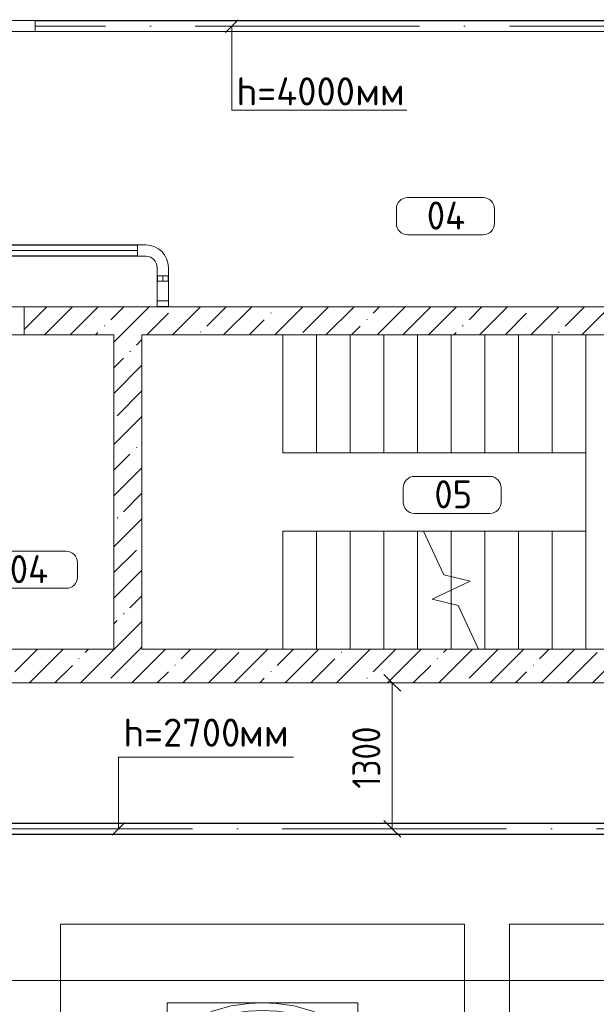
# Model space of a CAD drawing. Header units: millimetres. Extents: x -32229 to 192519, y -13689 to 125138.
# Tile 167 of 183: x 26845 to 31985, y 80637 to 89406. Entities that reach past the tile are written whole.
import ezdxf

# ---------------------------------------------------------------- set-up
doc = ezdxf.new("R2010")
doc.units = ezdxf.units.MM
for name, pattern in [('2_Пунктир_ 0_6 мм', [240, 120, -120]), ('ADSK_Осевая', [2800, 2000, -400, 0, -400]), ('ADSK_Сверху', [900, 600, -300]), ('Штриховая', [1000, 600, -400])]:
    doc.linetypes.add(name, pattern=pattern)
for name, color, linetype, lineweight in [('A-____-____-DIMS', 7, 'Continuous', 9), ('A-____-____-DIMS-200', 7, 'Continuous', 9), ('A-AREA-____-IDEN', 7, 'Continuous', 9), ('A-DETL-GENF-OTLN', 7, 'Continuous', 18), ('A-DOOR-____-OTLN', 7, 'Continuous', 18), ('A-DOOR-OPNG-OTLN', 7, 'Continuous', 18), ('A-FLOR-____-OTLN', 7, 'Continuous', 18), ('A-WALL-____-MCUT', 7, 'Continuous', 40), ('A-WALL-____-PATT', 7, 'Continuous', 40), ('C-PRKG-____-OTLN', 7, 'Continuous', 18), ('E-CABL-TRAY-CNTR', 7, 'ADSK_Осевая', 18), ('E-CABL-TRAY-OTLN', 7, 'Continuous', 18), ('G-____-____-TEXT', 7, 'Continuous', 9), ('S-STRS-____-MBND', 7, 'ADSK_Сверху', 18), ('S-STRS-____-OTLN', 7, 'Continuous', 18)]:
    doc.layers.add(name, color=color, linetype=linetype, lineweight=lineweight)
doc.layers.add('A-DETL-____-OTLN', color=7, linetype='Continuous', lineweight=9, true_color=0x00a600)
doc.styles.add('GOST Common_3', font='GOST_Common.ttf', dxfattribs={"height": 250})
doc.styles.add('GOST Common_4', font='GOST_Common.ttf', dxfattribs={"width": 0.9, "height": 250})
doc.styles.add('ISOCPEUR', font='isocpeur.ttf', dxfattribs={"height": 250})
doc.dimstyles.new('ГОСТ_2_5_мм2', dxfattribs={"dimscale": 304.8, "dimtxt": 251.428749, "dimasz": 0.492126, "dimexe": 0.492126, "dimexo": 0.656168, "dimgap": 0.098425, "dimtad": 1, "dimdec": 0, "dimdsep": 46, "dimtxsty": 'GOST Common_4', "dimblk1": 'OBLIQUE', "dimblk2": 'OBLIQUE', "dimsah": 1, "dimcen": 0.09, "dimazin": 2, "dimtfac": 1, "dimtdec": 4, "dimtix": 1, "dimtmove": 0, "dimatfit": 3, "dimfxl": 1, "dimtvp": 1, "dimtolj": 1, "dimtzin": 0, "dimarcsym": 2})
pattern_1 = [(45, (0, 0), (-228.0985, 228.0985), []), (45, (228.1, 0), (-228.0985, 228.0985), [403.225, -80.645, 6.706, -73.939])]

# ---------------------------------------------------------------- blocks, each defined once
blk = doc.blocks.new('АР_Машиноместо - 6000x3600_С_МГН-V129--01 ЭЛ')
at = {"layer": 'A-DETL-GENF-OTLN', "color": 253, "lineweight": 13, "true_color": 0xaaaaaa}
for p, q in [((970.2, 5271.8), (812.7, 5229.4)), ((1126.4, 5294.1), (970.2, 5271.8)), ((1250, 5300), (1126.4, 5294.1)), ((1250, 5300), (1373.6, 5294.1)), ((1373.6, 5294.1), (1529.8, 5271.8)), ((1529.8, 5271.8), (1687.3, 5229.4)), ((812.7, 5229.4), (659.1, 5169.9)), ((680.7, 5106.5), (967, 5203.6)), ((988.2, 5206.7), (873.9, 5165.1)), ((1122.2, 5226.4), (988.2, 5206.7)), ((1250, 5231.7), (1122.2, 5226.4)), ((1250, 5231.7), (1377.8, 5226.4)), ((1377.8, 5226.4), (1511.8, 5206.7)), ((1511.8, 5206.7), (1626.1, 5165.1)), ((1819.3, 5106.5), (1533, 5203.6)), ((1687.3, 5229.4), (1840.9, 5169.9)), ((565.9, 5095.1), (507.1, 4962.6)), ((659.1, 5169.9), (565.9, 5095.1)), ((590.7, 5060.1), (680.7, 5106.5)), ((788.5, 5117.7), (661.8, 5043.1)), ((791.3, 5119.7), (717.1, 5068.9)), ((873.9, 5165.1), (791.3, 5119.7)), ((1626.1, 5165.1), (1708.7, 5119.7)), ((1708.7, 5119.7), (1782.9, 5068.9)), ((1711.5, 5117.7), (1838.2, 5043.1)), ((1909.3, 5060.1), (1819.3, 5106.5)), ((1840.9, 5169.9), (1934.1, 5095.1)), ((1934.1, 5095.1), (1992.9, 4962.6)), ((536.4, 4971.4), (557.5, 5025.7)), ((557.5, 5025.7), (590.7, 5060.1)), ((661.8, 5043.1), (594.6, 4979.3)), ((717.1, 5068.9), (659.6, 5005.3)), ((1782.9, 5068.9), (1840.4, 5005.3)), ((1838.2, 5043.1), (1905.4, 4979.3)), ((1942.5, 5025.7), (1909.3, 5060.1)), ((1963.6, 4971.4), (1942.5, 5025.7)), ((507.1, 4962.6), (419.6, 4754.2)), ((528.4, 4874.7), (536.4, 4971.4)), ((569.5, 4913.1), (543.7, 4795.1)), ((594.6, 4979.3), (569.5, 4913.1)), ((645, 4945.5), (597.3, 4981.4)), ((679.6, 4906.3), (645, 4945.5)), ((872.7, 4870.2), (970.5, 4919.3)), ((970.5, 4919.3), (1069.6, 4947.3)), ((1069.6, 4947.3), (1167.1, 4953.2)), ((1167.1, 4953.2), (1250, 4953.9)), ((1332.9, 4953.2), (1250, 4953.9)), ((1430.4, 4947.3), (1332.9, 4953.2)), ((1529.5, 4919.3), (1430.4, 4947.3)), ((1627.3, 4870.2), (1529.5, 4919.3)), ((1820.4, 4906.3), (1855, 4945.5)), ((1855, 4945.5), (1902.7, 4981.4)), ((1905.4, 4979.3), (1930.5, 4913.1)), ((1930.5, 4913.1), (1956.3, 4795.1)), ((1971.6, 4874.7), (1963.6, 4971.4)), ((1992.9, 4962.6), (2080.4, 4754.2)), ((543.7, 4795.1), (528.4, 4874.7)), ((699.7, 4845.5), (679.6, 4906.3)), ((689.3, 4205.5), (699.7, 4845.5)), ((812.5, 4798.9), (872.7, 4870.2)), ((1687.5, 4798.9), (1627.3, 4870.2)), ((1800.3, 4845.5), (1820.4, 4906.3)), ((1810.7, 4205.5), (1800.3, 4845.5)), ((1956.3, 4795.1), (1971.6, 4874.7)), ((419.6, 4754.2), (403.4, 4468)), ((774.4, 4632.9), (812.5, 4798.9)), ((1725.6, 4632.9), (1687.5, 4798.9)), ((2080.4, 4754.2), (2096.6, 4468)), ((752.2, 4345.6), (774.4, 4632.9)), ((1747.8, 4345.6), (1725.6, 4632.9)), ((578.7, 4262.9), (638.7, 4475.4)), ((638.7, 4475.4), (675.2, 4545.5)), ((675.2, 4545.5), (694.6, 4557.6)), ((1824.8, 4545.5), (1805.4, 4557.6)), ((1861.3, 4475.4), (1824.8, 4545.5)), ((1921.3, 4262.9), (1861.3, 4475.4)), ((403.4, 4468), (405.6, 4188.5)), ((2096.6, 4468), (2094.4, 4188.5)), ((453.1, 4266.3), (478.4, 4319.3)), ((478.4, 4319.3), (532.5, 4318.1)), ((532.5, 4318.1), (585.5, 4290.5)), ((731.2, 4007.6), (752.2, 4345.6)), ((1768.8, 4007.6), (1747.8, 4345.6)), ((1967.5, 4318.1), (1914.5, 4290.5)), ((2021.6, 4319.3), (1967.5, 4318.1)), ((2046.9, 4266.3), (2021.6, 4319.3)), ((408.2, 4167), (453.1, 4266.3)), ((530.9, 3874.8), (578.7, 4262.9)), ((1969.1, 3874.8), (1921.3, 4262.9)), ((2091.8, 4167), (2046.9, 4266.3)), ((405.6, 4188.5), (409.5, 4060)), ((495.5, 4066.1), (496.8, 4171.6)), ((496.8, 4171.6), (510.1, 4191.5)), ((687.1, 4088.8), (566.5, 4163.9)), ((678.7, 3659.5), (689.3, 4205.5)), ((1821.3, 3659.5), (1810.7, 4205.5)), ((1812.9, 4088.8), (1933.5, 4163.9)), ((2003.2, 4171.6), (1989.9, 4191.5)), ((2004.5, 4066.1), (2003.2, 4171.6)), ((2094.4, 4188.5), (2090.5, 4060)), ((409.5, 4060), (426.5, 3946.8)), ((2090.5, 4060), (2073.5, 3946.8)), ((426.5, 3946.8), (417.5, 3223)), ((704.9, 3275.5), (731.2, 4007.6)), ((1795.1, 3275.5), (1768.8, 4007.6)), ((2073.5, 3946.8), (2082.5, 3223)), ((501.4, 3289.7), (530.9, 3874.8)), ((1998.6, 3289.7), (1969.1, 3874.8)), ((1021.4, 3422.9), (1021.4, 3705.9)), ((665.6, 3364.6), (678.7, 3659.5)), ((1164.3, 3667.6), (1164.3, 3439.2)), ((1834.4, 3364.6), (1821.3, 3659.5)), ((1164.3, 3439.2), (1477, 3439.2)), ((1477, 3439.2), (1477, 3315.3)), ((505.1, 3346.9), (420.9, 3313.3)), ((665.8, 3367.4), (505.1, 3346.9)), ((636.6, 3026.5), (665.8, 3367.4)), ((1834.2, 3367.4), (1994.9, 3346.9)), ((1863.4, 3026.5), (1834.2, 3367.4)), ((1994.9, 3346.9), (2079.1, 3313.3)), ((447.8, 3233.7), (459.7, 3256.2)), ((495.7, 3032.3), (501.4, 3289.7)), ((684.2, 3022.3), (704.9, 3275.5)), ((1021.4, 3150), (1021.4, 3286.6)), ((1187.9, 3315.3), (1187.9, 3253.9)), ((1477, 3315.3), (1187.9, 3315.3)), ((1187.9, 3253.9), (1575.5, 3253.9)), ((1575.5, 3253.9), (1757.2, 2864.2)), ((1815.8, 3022.3), (1795.1, 3275.5)), ((2004.3, 3032.3), (1998.6, 3289.7)), ((2052.2, 3233.7), (2040.3, 3256.2)), ((417.5, 3223), (428.2, 2808.5)), ((447.8, 3138.7), (447.8, 3233.7)), ((2052.2, 3138.7), (2052.2, 3233.7)), ((2082.5, 3223), (2071.8, 2808.5)), ((1497.8, 3150), (1021.4, 3150)), ((500, 2710.1), (495.7, 3032.3)), ((636.6, 3026.5), (597, 2731)), ((644.6, 2691.8), (684.2, 3022.3)), ((1855.4, 2691.8), (1815.8, 3022.3)), ((1863.4, 3026.5), (1903, 2731)), ((2000, 2710.1), (2004.3, 3032.3)), ((1757.2, 2864.2), (1907, 2934)), ((1907, 2934), (1959.3, 2821.7)), ((428.2, 2808.5), (432.3, 2619.9)), ((1711.9, 2706.3), (1617.1, 2870.5)), ((1959.3, 2821.7), (1711.9, 2706.3)), ((2071.8, 2808.5), (2067.7, 2619.9)), ((597, 2731), (535, 2298.3)), ((1903, 2731), (1965, 2298.3)), ((505.9, 2496), (500, 2710.1)), ((595.8, 2324.8), (644.6, 2691.8)), ((1904.2, 2324.8), (1855.4, 2691.8)), ((1994.1, 2496), (2000, 2710.1)), ((296.8, 2579.9), (301.4, 2630.5)), ((309.5, 2536.1), (296.8, 2579.9)), ((301.4, 2630.5), (479.9, 2552.9)), ((432.3, 2619.9), (430.7, 2573.9)), ((479.9, 2552.9), (471, 2414.3)), ((2198.6, 2630.5), (2020.1, 2552.9)), ((2020.1, 2552.9), (2029, 2414.3)), ((2067.7, 2619.9), (2069.3, 2573.9)), ((2190.5, 2536.1), (2203.2, 2579.9)), ((2203.2, 2579.9), (2198.6, 2630.5)), ((357.8, 2490.1), (309.5, 2536.1)), ((500.6, 2394.5), (357.8, 2490.1)), ((540.9, 2493.7), (476.3, 2497.9)), ((540.9, 2493.7), (539.8, 2233.1)), ((1959.1, 2493.7), (2023.7, 2497.9)), ((1959.1, 2493.7), (1960.2, 2233.1)), ((1999.4, 2394.5), (2142.2, 2490.1)), ((2142.2, 2490.1), (2190.5, 2536.1)), ((426.5, 2230.9), (427.5, 2443)), ((530.6, 2357.6), (500.6, 2394.5)), ((1969.4, 2357.6), (1999.4, 2394.5)), ((2073.5, 2230.9), (2072.5, 2443)), ((533.6, 2316.8), (495, 2265.3)), ((546.5, 2142.6), (530.6, 2357.6)), ((589.4, 2115.5), (595.8, 2324.8)), ((1910.6, 2115.5), (1904.2, 2324.8)), ((1953.5, 2142.6), (1969.4, 2357.6)), ((1966.4, 2316.8), (2005, 2265.3)), ((410.6, 2134.2), (426.5, 2230.9)), ((495, 2265.3), (426.6, 2253.4)), ((2005, 2265.3), (2073.4, 2253.4)), ((2089.4, 2134.2), (2073.5, 2230.9)), ((409.5, 1587), (410.6, 2134.2)), ((615.4, 1910.3), (589.4, 2115.5)), ((590.4, 2124.3), (703.6, 2057.1)), ((1909.6, 2124.3), (1796.4, 2057.1)), ((1884.6, 1910.3), (1910.6, 2115.5)), ((2090.5, 1587), (2089.4, 2134.2)), ((703.6, 2057.1), (852.8, 1999)), ((1796.4, 2057.1), (1647.2, 1999)), ((852.8, 1999), (1016.6, 1959.9)), ((1016.6, 1959.9), (1146.9, 1939.4)), ((1146.9, 1939.4), (1250, 1934.1)), ((1353.1, 1939.4), (1250, 1934.1)), ((1483.4, 1959.9), (1353.1, 1939.4)), ((1647.2, 1999), (1483.4, 1959.9)), ((687.4, 1641), (615.4, 1910.3)), ((1812.6, 1641), (1884.6, 1910.3)), ((420.9, 1410.7), (409.5, 1587)), ((749.2, 1450.3), (687.4, 1641)), ((1750.8, 1450.3), (1812.6, 1641)), ((2079.1, 1410.7), (2090.5, 1587)), ((505.7, 1420), (510.2, 1518.7)), ((510.2, 1518.7), (521.5, 1574.5)), ((521.5, 1574.5), (548.5, 1576.2)), ((548.5, 1576.2), (603.4, 1504.8)), ((603.4, 1504.8), (639.1, 1420)), ((1896.6, 1504.8), (1860.9, 1420)), ((1951.5, 1576.2), (1896.6, 1504.8)), ((1978.5, 1574.5), (1951.5, 1576.2)), ((1989.8, 1518.7), (1978.5, 1574.5)), ((1994.3, 1420), (1989.8, 1518.7)), ((445.9, 1353.1), (420.9, 1410.7)), ((519.1, 1351.5), (505.7, 1420)), ((639.1, 1420), (677.4, 1343.7)), ((809.1, 1309.4), (749.2, 1450.3)), ((1690.9, 1309.4), (1750.8, 1450.3)), ((1860.9, 1420), (1822.6, 1343.7)), ((1980.9, 1351.5), (1994.3, 1420)), ((2054.1, 1353.1), (2079.1, 1410.7)), ((489, 1295.6), (445.9, 1353.1)), ((550, 1312.3), (519.1, 1351.5)), ((677.4, 1343.7), (737.5, 1278.3)), ((1822.6, 1343.7), (1762.5, 1278.3)), ((1950, 1312.3), (1980.9, 1351.5)), ((2011, 1295.6), (2054.1, 1353.1)), ((584.4, 1214.6), (489, 1295.6)), ((616.5, 1246.4), (550, 1312.3)), ((703.5, 1196.4), (616.5, 1246.4)), ((737.5, 1278.3), (804.5, 1215.7)), ((881.5, 1191.6), (809.1, 1309.4)), ((1618.5, 1191.6), (1690.9, 1309.4)), ((1762.5, 1278.3), (1695.5, 1215.7)), ((1796.5, 1196.4), (1883.5, 1246.4)), ((1883.5, 1246.4), (1950, 1312.3)), ((1915.6, 1214.6), (2011, 1295.6)), ((701.8, 1140.4), (584.4, 1214.6)), ((861.8, 1071.6), (701.8, 1140.4)), ((824.6, 1160.9), (703.5, 1196.4)), ((804.5, 1215.7), (824.6, 1160.9)), ((888.4, 1185.9), (815.2, 1186.6)), ((941.4, 1142.2), (881.5, 1191.6)), ((1050.7, 1099.4), (941.4, 1142.2)), ((1449.3, 1099.4), (1558.6, 1142.2)), ((1558.6, 1142.2), (1618.5, 1191.6)), ((1611.6, 1185.9), (1684.8, 1186.6)), ((1638.2, 1071.6), (1798.2, 1140.4)), ((1695.5, 1215.7), (1675.4, 1160.9)), ((1675.4, 1160.9), (1796.5, 1196.4)), ((1798.2, 1140.4), (1915.6, 1214.6)), ((1052.6, 1017.5), (861.8, 1071.6)), ((1148.8, 1083), (1050.7, 1099.4)), ((1250, 1081.6), (1148.8, 1083)), ((1250, 1081.6), (1351.2, 1083)), ((1351.2, 1083), (1449.3, 1099.4)), ((1447.4, 1017.5), (1638.2, 1071.6)), ((1165.1, 1003.1), (1052.6, 1017.5)), ((1250, 1000), (1165.1, 1003.1)), ((1250, 1000), (1334.9, 1003.1)), ((1334.9, 1003.1), (1447.4, 1017.5))]:
    blk.add_line(p, q, dxfattribs=at)
at = {"layer": 'A-DETL-GENF-OTLN', "color": 254, "lineweight": 13, "true_color": 0xd4d4d4}
for p, q in [((694.6, 4480.4), (765.1, 4496.8)), ((1805.4, 4480.4), (1734.9, 4496.8)), ((715.1, 3668.3), (1250, 3667.3)), ((1784.9, 3668.3), (1250, 3667.3)), ((677.9, 2973), (794.6, 2946)), ((794.6, 2946), (955.7, 2926.8)), ((955.7, 2926.8), (1105.5, 2913.7)), ((1105.5, 2913.7), (1250, 2912.9)), ((1394.5, 2913.7), (1250, 2912.9)), ((1544.3, 2926.8), (1394.5, 2913.7)), ((1705.4, 2946), (1544.3, 2926.8)), ((1822.1, 2973), (1705.4, 2946)), ((513.9, 1868.9), (502.3, 2196.3)), ((1986.1, 1868.9), (1997.7, 2196.3)), ((590.3, 1867.8), (546.5, 2142.6)), ((1909.7, 1867.8), (1953.5, 2142.6)), ((524.9, 1688.6), (513.9, 1868.9)), ((636.7, 1646), (590.3, 1867.8)), ((1863.3, 1646), (1909.7, 1867.8)), ((1975.1, 1688.6), (1986.1, 1868.9)), ((537.4, 1576.1), (524.9, 1688.6)), ((1962.6, 1576.1), (1975.1, 1688.6)), ((710.2, 1462.8), (636.7, 1646)), ((1789.8, 1462.8), (1863.3, 1646)), ((534.5, 1374.4), (528.1, 1449.5)), ((1965.5, 1374.4), (1971.9, 1449.5)), ((591.7, 1305), (534.5, 1374.4)), ((1908.3, 1305), (1965.5, 1374.4)), ((664.7, 1239.9), (591.7, 1305)), ((742.6, 1207.8), (664.7, 1239.9)), ((1757.4, 1207.8), (1835.3, 1239.9)), ((1835.3, 1239.9), (1908.3, 1305))]:
    blk.add_line(p, q, dxfattribs=at)
at = {"layer": 'A-DETL-GENF-OTLN', "color": 253, "lineweight": 13, "true_color": 0xaaaaaa}
for centre, radius, start, end in [((1120.8, 3791.3), 131.1, 289.36321, 220.63679), ((1203.2, 3021.5), 440.6, 114.36597, 339.96019), ((1203.2, 3021.5), 321.5, 124.43786, 23.56214)]:
    blk.add_arc(centre, radius, start, end, dxfattribs=at)
at = {"layer": 'C-PRKG-____-OTLN', "color": 253, "lineweight": 13, "true_color": 0xaaaaaa}
for p, q in [((2625, 6000), (-550, 6000)), ((-550, 2400), (-550, 6000)), ((3050, 0), (3050, 6000)), ((400, 5300), (2100, 5300)), ((400, 1000), (400, 5300)), ((2100, 1000), (2100, 5300)), ((400, 1000), (2100, 1000)), ((3050, 0), (-550, 0))]:
    blk.add_line(p, q, dxfattribs=at)
blk = doc.blocks.new('КР-Проем - Настраиваемый-3103386--01 ЭЛ')
at = {"layer": 'A-DOOR-OPNG-OTLN', "color": 253, "lineweight": 13, "true_color": 0xaaaaaa}
for p, q in [((-800, 125), (800, 125)), ((-800, -125), (800, -125))]:
    blk.add_line(p, q, dxfattribs=at)
blk = doc.blocks.new('АР_Машиноместо - 6000x3600_С_МГН-V246--01 ЭЛ')
at = {"layer": 'A-DETL-GENF-OTLN', "color": 253, "lineweight": 13, "true_color": 0xaaaaaa}
for p, q in [((970.2, 5271.8), (812.7, 5229.4)), ((1126.4, 5294.1), (970.2, 5271.8)), ((1250, 5300), (1126.4, 5294.1)), ((1250, 5300), (1373.6, 5294.1)), ((1373.6, 5294.1), (1529.8, 5271.8)), ((1529.8, 5271.8), (1687.3, 5229.4)), ((812.7, 5229.4), (659.1, 5169.9)), ((680.7, 5106.5), (967, 5203.6)), ((988.2, 5206.7), (873.9, 5165.1)), ((1122.2, 5226.4), (988.2, 5206.7)), ((1250, 5231.7), (1122.2, 5226.4)), ((1250, 5231.7), (1377.8, 5226.4)), ((1377.8, 5226.4), (1511.8, 5206.7)), ((1511.8, 5206.7), (1626.1, 5165.1)), ((1819.3, 5106.5), (1533, 5203.6)), ((1687.3, 5229.4), (1840.9, 5169.9)), ((565.9, 5095.1), (507.1, 4962.6)), ((659.1, 5169.9), (565.9, 5095.1)), ((590.7, 5060.1), (680.7, 5106.5)), ((788.5, 5117.7), (661.8, 5043.1)), ((791.3, 5119.7), (717.1, 5068.9)), ((873.9, 5165.1), (791.3, 5119.7)), ((1626.1, 5165.1), (1708.7, 5119.7)), ((1708.7, 5119.7), (1782.9, 5068.9)), ((1711.5, 5117.7), (1838.2, 5043.1)), ((1909.3, 5060.1), (1819.3, 5106.5)), ((1840.9, 5169.9), (1934.1, 5095.1)), ((1934.1, 5095.1), (1992.9, 4962.6)), ((536.4, 4971.4), (557.5, 5025.7)), ((557.5, 5025.7), (590.7, 5060.1)), ((661.8, 5043.1), (594.6, 4979.3)), ((717.1, 5068.9), (659.6, 5005.3)), ((1782.9, 5068.9), (1840.4, 5005.3)), ((1838.2, 5043.1), (1905.4, 4979.3)), ((1942.5, 5025.7), (1909.3, 5060.1)), ((1963.6, 4971.4), (1942.5, 5025.7)), ((507.1, 4962.6), (419.6, 4754.2)), ((528.4, 4874.7), (536.4, 4971.4)), ((569.5, 4913.1), (543.7, 4795.1)), ((594.6, 4979.3), (569.5, 4913.1)), ((645, 4945.5), (597.3, 4981.4)), ((679.6, 4906.3), (645, 4945.5)), ((872.7, 4870.2), (970.5, 4919.3)), ((970.5, 4919.3), (1069.6, 4947.3)), ((1069.6, 4947.3), (1167.1, 4953.2)), ((1167.1, 4953.2), (1250, 4953.9)), ((1332.9, 4953.2), (1250, 4953.9)), ((1430.4, 4947.3), (1332.9, 4953.2)), ((1529.5, 4919.3), (1430.4, 4947.3)), ((1627.3, 4870.2), (1529.5, 4919.3)), ((1820.4, 4906.3), (1855, 4945.5)), ((1855, 4945.5), (1902.7, 4981.4)), ((1905.4, 4979.3), (1930.5, 4913.1)), ((1930.5, 4913.1), (1956.3, 4795.1)), ((1971.6, 4874.7), (1963.6, 4971.4)), ((1992.9, 4962.6), (2080.4, 4754.2)), ((543.7, 4795.1), (528.4, 4874.7)), ((699.7, 4845.5), (679.6, 4906.3)), ((689.3, 4205.5), (699.7, 4845.5)), ((812.5, 4798.9), (872.7, 4870.2)), ((1687.5, 4798.9), (1627.3, 4870.2)), ((1800.3, 4845.5), (1820.4, 4906.3)), ((1810.7, 4205.5), (1800.3, 4845.5)), ((1956.3, 4795.1), (1971.6, 4874.7)), ((419.6, 4754.2), (403.4, 4468)), ((774.4, 4632.9), (812.5, 4798.9)), ((1725.6, 4632.9), (1687.5, 4798.9)), ((2080.4, 4754.2), (2096.6, 4468)), ((752.2, 4345.6), (774.4, 4632.9)), ((1747.8, 4345.6), (1725.6, 4632.9)), ((578.7, 4262.9), (638.7, 4475.4)), ((638.7, 4475.4), (675.2, 4545.5)), ((675.2, 4545.5), (694.6, 4557.6)), ((1824.8, 4545.5), (1805.4, 4557.6)), ((1861.3, 4475.4), (1824.8, 4545.5)), ((1921.3, 4262.9), (1861.3, 4475.4)), ((403.4, 4468), (405.6, 4188.5)), ((2096.6, 4468), (2094.4, 4188.5)), ((453.1, 4266.3), (478.4, 4319.3)), ((478.4, 4319.3), (532.5, 4318.1)), ((532.5, 4318.1), (585.5, 4290.5)), ((731.2, 4007.6), (752.2, 4345.6)), ((1768.8, 4007.6), (1747.8, 4345.6)), ((1967.5, 4318.1), (1914.5, 4290.5)), ((2021.6, 4319.3), (1967.5, 4318.1)), ((2046.9, 4266.3), (2021.6, 4319.3)), ((408.2, 4167), (453.1, 4266.3)), ((530.9, 3874.8), (578.7, 4262.9)), ((1969.1, 3874.8), (1921.3, 4262.9)), ((2091.8, 4167), (2046.9, 4266.3)), ((405.6, 4188.5), (409.5, 4060)), ((495.5, 4066.1), (496.8, 4171.6)), ((496.8, 4171.6), (510.1, 4191.5)), ((687.1, 4088.8), (566.5, 4163.9)), ((678.7, 3659.5), (689.3, 4205.5)), ((1821.3, 3659.5), (1810.7, 4205.5)), ((1812.9, 4088.8), (1933.5, 4163.9)), ((2003.2, 4171.6), (1989.9, 4191.5)), ((2004.5, 4066.1), (2003.2, 4171.6)), ((2094.4, 4188.5), (2090.5, 4060)), ((409.5, 4060), (426.5, 3946.8)), ((2090.5, 4060), (2073.5, 3946.8)), ((426.5, 3946.8), (417.5, 3223)), ((704.9, 3275.5), (731.2, 4007.6)), ((1795.1, 3275.5), (1768.8, 4007.6)), ((2073.5, 3946.8), (2082.5, 3223)), ((501.4, 3289.7), (530.9, 3874.8)), ((1998.6, 3289.7), (1969.1, 3874.8)), ((1021.4, 3422.9), (1021.4, 3705.9)), ((665.6, 3364.6), (678.7, 3659.5)), ((1164.3, 3667.6), (1164.3, 3439.2)), ((1834.4, 3364.6), (1821.3, 3659.5)), ((1164.3, 3439.2), (1477, 3439.2)), ((1477, 3439.2), (1477, 3315.3)), ((505.1, 3346.9), (420.9, 3313.3)), ((665.8, 3367.4), (505.1, 3346.9)), ((636.6, 3026.5), (665.8, 3367.4)), ((1834.2, 3367.4), (1994.9, 3346.9)), ((1863.4, 3026.5), (1834.2, 3367.4)), ((1994.9, 3346.9), (2079.1, 3313.3)), ((447.8, 3233.7), (459.7, 3256.2)), ((495.7, 3032.3), (501.4, 3289.7)), ((684.2, 3022.3), (704.9, 3275.5)), ((1021.4, 3150), (1021.4, 3286.6)), ((1187.9, 3315.3), (1187.9, 3253.9)), ((1477, 3315.3), (1187.9, 3315.3)), ((1187.9, 3253.9), (1575.5, 3253.9)), ((1575.5, 3253.9), (1757.2, 2864.2)), ((1815.8, 3022.3), (1795.1, 3275.5)), ((2004.3, 3032.3), (1998.6, 3289.7)), ((2052.2, 3233.7), (2040.3, 3256.2)), ((417.5, 3223), (428.2, 2808.5)), ((447.8, 3138.7), (447.8, 3233.7)), ((2052.2, 3138.7), (2052.2, 3233.7)), ((2082.5, 3223), (2071.8, 2808.5)), ((1497.8, 3150), (1021.4, 3150)), ((500, 2710.1), (495.7, 3032.3)), ((636.6, 3026.5), (597, 2731)), ((644.6, 2691.8), (684.2, 3022.3)), ((1855.4, 2691.8), (1815.8, 3022.3)), ((1863.4, 3026.5), (1903, 2731)), ((2000, 2710.1), (2004.3, 3032.3)), ((1757.2, 2864.2), (1907, 2934)), ((1907, 2934), (1959.3, 2821.7)), ((428.2, 2808.5), (432.3, 2619.9)), ((1711.9, 2706.3), (1617.1, 2870.5)), ((1959.3, 2821.7), (1711.9, 2706.3)), ((2071.8, 2808.5), (2067.7, 2619.9)), ((597, 2731), (535, 2298.3)), ((1903, 2731), (1965, 2298.3)), ((505.9, 2496), (500, 2710.1)), ((595.8, 2324.8), (644.6, 2691.8)), ((1904.2, 2324.8), (1855.4, 2691.8)), ((1994.1, 2496), (2000, 2710.1)), ((296.8, 2579.9), (301.4, 2630.5)), ((309.5, 2536.1), (296.8, 2579.9)), ((301.4, 2630.5), (479.9, 2552.9)), ((432.3, 2619.9), (430.7, 2573.9)), ((479.9, 2552.9), (471, 2414.3)), ((2198.6, 2630.5), (2020.1, 2552.9)), ((2020.1, 2552.9), (2029, 2414.3)), ((2067.7, 2619.9), (2069.3, 2573.9)), ((2190.5, 2536.1), (2203.2, 2579.9)), ((2203.2, 2579.9), (2198.6, 2630.5)), ((357.8, 2490.1), (309.5, 2536.1)), ((500.6, 2394.5), (357.8, 2490.1)), ((540.9, 2493.7), (476.3, 2497.9)), ((540.9, 2493.7), (539.8, 2233.1)), ((1959.1, 2493.7), (2023.7, 2497.9)), ((1959.1, 2493.7), (1960.2, 2233.1)), ((1999.4, 2394.5), (2142.2, 2490.1)), ((2142.2, 2490.1), (2190.5, 2536.1)), ((426.5, 2230.9), (427.5, 2443)), ((530.6, 2357.6), (500.6, 2394.5)), ((1969.4, 2357.6), (1999.4, 2394.5)), ((2073.5, 2230.9), (2072.5, 2443)), ((533.6, 2316.8), (495, 2265.3)), ((546.5, 2142.6), (530.6, 2357.6)), ((589.4, 2115.5), (595.8, 2324.8)), ((1910.6, 2115.5), (1904.2, 2324.8)), ((1953.5, 2142.6), (1969.4, 2357.6)), ((1966.4, 2316.8), (2005, 2265.3)), ((410.6, 2134.2), (426.5, 2230.9)), ((495, 2265.3), (426.6, 2253.4)), ((2005, 2265.3), (2073.4, 2253.4)), ((2089.4, 2134.2), (2073.5, 2230.9)), ((409.5, 1587), (410.6, 2134.2)), ((615.4, 1910.3), (589.4, 2115.5)), ((590.4, 2124.3), (703.6, 2057.1)), ((1909.6, 2124.3), (1796.4, 2057.1)), ((1884.6, 1910.3), (1910.6, 2115.5)), ((2090.5, 1587), (2089.4, 2134.2)), ((703.6, 2057.1), (852.8, 1999)), ((1796.4, 2057.1), (1647.2, 1999)), ((852.8, 1999), (1016.6, 1959.9)), ((1016.6, 1959.9), (1146.9, 1939.4)), ((1146.9, 1939.4), (1250, 1934.1)), ((1353.1, 1939.4), (1250, 1934.1)), ((1483.4, 1959.9), (1353.1, 1939.4)), ((1647.2, 1999), (1483.4, 1959.9)), ((687.4, 1641), (615.4, 1910.3)), ((1812.6, 1641), (1884.6, 1910.3)), ((420.9, 1410.7), (409.5, 1587)), ((749.2, 1450.3), (687.4, 1641)), ((1750.8, 1450.3), (1812.6, 1641)), ((2079.1, 1410.7), (2090.5, 1587)), ((505.7, 1420), (510.2, 1518.7)), ((510.2, 1518.7), (521.5, 1574.5)), ((521.5, 1574.5), (548.5, 1576.2)), ((548.5, 1576.2), (603.4, 1504.8)), ((603.4, 1504.8), (639.1, 1420)), ((1896.6, 1504.8), (1860.9, 1420)), ((1951.5, 1576.2), (1896.6, 1504.8)), ((1978.5, 1574.5), (1951.5, 1576.2)), ((1989.8, 1518.7), (1978.5, 1574.5)), ((1994.3, 1420), (1989.8, 1518.7)), ((445.9, 1353.1), (420.9, 1410.7)), ((519.1, 1351.5), (505.7, 1420)), ((639.1, 1420), (677.4, 1343.7)), ((809.1, 1309.4), (749.2, 1450.3)), ((1690.9, 1309.4), (1750.8, 1450.3)), ((1860.9, 1420), (1822.6, 1343.7)), ((1980.9, 1351.5), (1994.3, 1420)), ((2054.1, 1353.1), (2079.1, 1410.7)), ((489, 1295.6), (445.9, 1353.1)), ((550, 1312.3), (519.1, 1351.5)), ((677.4, 1343.7), (737.5, 1278.3)), ((1822.6, 1343.7), (1762.5, 1278.3)), ((1950, 1312.3), (1980.9, 1351.5)), ((2011, 1295.6), (2054.1, 1353.1)), ((584.4, 1214.6), (489, 1295.6)), ((616.5, 1246.4), (550, 1312.3)), ((703.5, 1196.4), (616.5, 1246.4)), ((737.5, 1278.3), (804.5, 1215.7)), ((881.5, 1191.6), (809.1, 1309.4)), ((1618.5, 1191.6), (1690.9, 1309.4)), ((1762.5, 1278.3), (1695.5, 1215.7)), ((1796.5, 1196.4), (1883.5, 1246.4)), ((1883.5, 1246.4), (1950, 1312.3)), ((1915.6, 1214.6), (2011, 1295.6)), ((701.8, 1140.4), (584.4, 1214.6)), ((861.8, 1071.6), (701.8, 1140.4)), ((824.6, 1160.9), (703.5, 1196.4)), ((804.5, 1215.7), (824.6, 1160.9)), ((888.4, 1185.9), (815.2, 1186.6)), ((941.4, 1142.2), (881.5, 1191.6)), ((1050.7, 1099.4), (941.4, 1142.2)), ((1449.3, 1099.4), (1558.6, 1142.2)), ((1558.6, 1142.2), (1618.5, 1191.6)), ((1611.6, 1185.9), (1684.8, 1186.6)), ((1638.2, 1071.6), (1798.2, 1140.4)), ((1695.5, 1215.7), (1675.4, 1160.9)), ((1675.4, 1160.9), (1796.5, 1196.4)), ((1798.2, 1140.4), (1915.6, 1214.6)), ((1052.6, 1017.5), (861.8, 1071.6)), ((1148.8, 1083), (1050.7, 1099.4)), ((1250, 1081.6), (1148.8, 1083)), ((1250, 1081.6), (1351.2, 1083)), ((1351.2, 1083), (1449.3, 1099.4)), ((1447.4, 1017.5), (1638.2, 1071.6)), ((1165.1, 1003.1), (1052.6, 1017.5)), ((1250, 1000), (1165.1, 1003.1)), ((1250, 1000), (1334.9, 1003.1)), ((1334.9, 1003.1), (1447.4, 1017.5))]:
    blk.add_line(p, q, dxfattribs=at)
at = {"layer": 'A-DETL-GENF-OTLN', "color": 254, "lineweight": 13, "true_color": 0xd4d4d4}
for p, q in [((694.6, 4480.4), (765.1, 4496.8)), ((1805.4, 4480.4), (1734.9, 4496.8)), ((715.1, 3668.3), (1250, 3667.3)), ((1784.9, 3668.3), (1250, 3667.3)), ((677.9, 2973), (794.6, 2946)), ((794.6, 2946), (955.7, 2926.8)), ((955.7, 2926.8), (1105.5, 2913.7)), ((1105.5, 2913.7), (1250, 2912.9)), ((1394.5, 2913.7), (1250, 2912.9)), ((1544.3, 2926.8), (1394.5, 2913.7)), ((1705.4, 2946), (1544.3, 2926.8)), ((1822.1, 2973), (1705.4, 2946)), ((513.9, 1868.9), (502.3, 2196.3)), ((1986.1, 1868.9), (1997.7, 2196.3)), ((590.3, 1867.8), (546.5, 2142.6)), ((1909.7, 1867.8), (1953.5, 2142.6)), ((524.9, 1688.6), (513.9, 1868.9)), ((636.7, 1646), (590.3, 1867.8)), ((1863.3, 1646), (1909.7, 1867.8)), ((1975.1, 1688.6), (1986.1, 1868.9)), ((537.4, 1576.1), (524.9, 1688.6)), ((1962.6, 1576.1), (1975.1, 1688.6)), ((710.2, 1462.8), (636.7, 1646)), ((1789.8, 1462.8), (1863.3, 1646)), ((534.5, 1374.4), (528.1, 1449.5)), ((1965.5, 1374.4), (1971.9, 1449.5)), ((591.7, 1305), (534.5, 1374.4)), ((1908.3, 1305), (1965.5, 1374.4)), ((664.7, 1239.9), (591.7, 1305)), ((742.6, 1207.8), (664.7, 1239.9)), ((1757.4, 1207.8), (1835.3, 1239.9)), ((1835.3, 1239.9), (1908.3, 1305))]:
    blk.add_line(p, q, dxfattribs=at)
at = {"layer": 'A-DETL-GENF-OTLN', "color": 253, "lineweight": 13, "true_color": 0xaaaaaa}
for centre, radius, start, end in [((1120.8, 3791.3), 131.1, 289.36321, 220.63679), ((1203.2, 3021.5), 440.6, 114.36597, 339.96019), ((1203.2, 3021.5), 321.5, 124.43786, 23.56214)]:
    blk.add_arc(centre, radius, start, end, dxfattribs=at)
at = {"layer": 'C-PRKG-____-OTLN', "color": 253, "lineweight": 13, "true_color": 0xaaaaaa}
for p, q in [((3050, 6000), (-550, 6000)), ((-550, 0), (-550, 6000)), ((3050, 2400), (3050, 6000)), ((400, 5300), (2100, 5300)), ((400, 1000), (400, 5300)), ((2100, 1000), (2100, 5300)), ((400, 1000), (2100, 1000)), ((3050, 0), (-550, 0))]:
    blk.add_line(p, q, dxfattribs=at)
blk = doc.blocks.new('Наметкина 10_РД_АР_П_отсоединено_rvt-1--01 ЭЛ')
at = {"layer": 'A-WALL-____-PATT', "lineweight": 5, "true_color": 0xaaaaaa}
h = blk.add_hatch(dxfattribs=at)
h.set_pattern_fill('FP_1', color=253, style=0, pattern_type=2)
h.set_pattern_definition(pattern_1)
h.paths.add_polyline_path([(33960.3, 86600), (33960.3, 86850), (26885.3, 86850), (26885.3, 86600), (32611.7, 86600)])
h = blk.add_hatch(dxfattribs=at)
h.set_pattern_fill('FP_1', color=253, style=0, pattern_type=2)
h.set_pattern_definition(pattern_1)
h.paths.add_polyline_path([(27935.3, 83800), (27935.3, 86600), (27685.3, 86600), (27685.3, 83800)])
h = blk.add_hatch(dxfattribs=at)
h.set_pattern_fill('FP_1', color=253, style=0, pattern_type=2)
h.set_pattern_definition(pattern_1)
h.paths.add_polyline_path([(39710.3, 83500), (39710.3, 83800), (26585.3, 83800), (26585.3, 83500), (36624.1, 83500)])
h.paths.add_polyline_path([(25060.3, 83500), (25285.3, 83500), (25285.3, 83800), (25060.3, 83800), (25060.3, 83654)])
at = {"layer": 'A-FLOR-____-OTLN', "color": 253, "lineweight": 13, "true_color": 0xaaaaaa}
for p, q in [((31890.3, 86600), (31890.3, 84850)), ((35135.3, 80850), (26210.4, 80850))]:
    blk.add_line(p, q, dxfattribs=at)
at = {"layer": 'A-WALL-____-MCUT', "color": 253, "lineweight": 13, "true_color": 0xaaaaaa}
for p, q in [((33960.3, 86850), (26885.3, 86850)), ((26885.3, 86850), (26885.3, 86600)), ((26885.3, 86600), (27685.3, 86600)), ((27685.3, 86600), (27685.3, 83800)), ((27935.3, 83800), (27935.3, 86600)), ((27935.3, 86600), (33960.3, 86600)), ((27685.3, 83800), (26585.3, 83800)), ((33730.3, 83800), (27935.3, 83800)), ((26585.3, 83500), (33730.3, 83500))]:
    blk.add_line(p, q, dxfattribs=at)
at = {"layer": 'S-STRS-____-MBND', "color": 253, "linetype": '2_Пунктир_ 0_6 мм', "lineweight": 13, "true_color": 0xaaaaaa}
for p, q in [((29190.3, 86600), (29190.3, 85550)), ((29190.3, 86600), (31890.3, 86600)), ((29190.3, 86600), (29190.3, 85550)), ((29490.3, 86600), (29490.3, 85550)), ((29490.3, 86600), (29490.3, 85550)), ((29790.3, 86600), (29790.3, 85550)), ((29790.3, 86600), (29790.3, 85550)), ((30090.3, 86600), (30090.3, 85550)), ((30090.3, 86600), (30090.3, 85550)), ((30390.3, 86600), (30390.3, 85550)), ((30390.3, 86600), (30390.3, 85550)), ((30690.3, 86600), (30690.3, 85550)), ((30690.3, 86600), (30690.3, 85550)), ((30990.3, 86600), (30990.3, 85550)), ((30990.3, 86600), (30990.3, 85550)), ((31290.3, 86600), (31290.3, 85550)), ((31290.3, 86600), (31290.3, 85550)), ((31590.3, 86600), (31590.3, 85550)), ((31590.3, 86600), (31590.3, 85550)), ((31890.3, 86600), (31890.3, 85550)), ((29190.3, 85550), (31890.3, 85550)), ((29190.3, 83800), (29190.3, 84850)), ((30445.5, 84850), (29190.3, 84850)), ((29490.3, 83800), (29490.3, 84850)), ((29490.3, 83800), (29490.3, 84850)), ((29790.3, 83800), (29790.3, 84850)), ((29790.3, 83800), (29790.3, 84850)), ((30090.3, 83800), (30090.3, 84850)), ((30090.3, 83800), (30090.3, 84850)), ((30390.3, 83800), (30390.3, 84850)), ((30390.3, 83800), (30390.3, 84850)), ((30690.3, 84325), (30690.3, 84445.5)), ((30690.3, 84325), (30690.3, 84445.5)), ((30690.3, 83800), (30690.3, 84204.5)), ((30690.3, 83800), (30690.3, 84204.5)), ((30390.3, 83800), (29190.3, 83800))]:
    blk.add_line(p, q, dxfattribs=at)
at = {"layer": 'S-STRS-____-MBND', "color": 253, "linetype": 'Continuous', "lineweight": 13, "true_color": 0xaaaaaa}
for p, q in [((30445.5, 84850), (30626.9, 84461)), ((30626.9, 84461), (30860.2, 84404.2)), ((30860.2, 84404.2), (30520.4, 84245.8)), ((30520.4, 84245.8), (30753.7, 84189.1)), ((30753.7, 84189.1), (30935.1, 83800))]:
    blk.add_line(p, q, dxfattribs=at)
at = {"layer": 'S-STRS-____-OTLN', "color": 253, "lineweight": 13, "true_color": 0xaaaaaa}
for p, q in [((29190.3, 86600), (29190.3, 85550)), ((29490.3, 86600), (29490.3, 85550)), ((29790.3, 86600), (29790.3, 85550)), ((30090.3, 86600), (30090.3, 85550)), ((30390.3, 86600), (30390.3, 85550)), ((30690.3, 86600), (30690.3, 85550)), ((30990.3, 86600), (30990.3, 85550)), ((31290.3, 86600), (31290.3, 85550)), ((31590.3, 86600), (31590.3, 85550)), ((31890.3, 86600), (31890.3, 85550)), ((29190.3, 85550), (29490.3, 85550)), ((29490.3, 85550), (29790.3, 85550)), ((29790.3, 85550), (30090.3, 85550)), ((30090.3, 85550), (30390.3, 85550)), ((30390.3, 85550), (30690.3, 85550)), ((30690.3, 85550), (30990.3, 85550)), ((30990.3, 85550), (31290.3, 85550)), ((31290.3, 85550), (31590.3, 85550)), ((31590.3, 85550), (31890.3, 85550)), ((29190.3, 83800), (29190.3, 84850)), ((29490.3, 84850), (29190.3, 84850)), ((29790.3, 84850), (29490.3, 84850)), ((29490.3, 83800), (29490.3, 84850)), ((30090.3, 84850), (29790.3, 84850)), ((29790.3, 83800), (29790.3, 84850)), ((30390.3, 84850), (30090.3, 84850)), ((30090.3, 83800), (30090.3, 84850)), ((30445.5, 84850), (30390.3, 84850)), ((30390.3, 83800), (30390.3, 84850)), ((30690.3, 84850), (30445.5, 84850)), ((30990.3, 84850), (30690.3, 84850)), ((30690.3, 84445.5), (30690.3, 84850)), ((31290.3, 84850), (30990.3, 84850)), ((30990.3, 83800), (30990.3, 84850)), ((31590.3, 84850), (31290.3, 84850)), ((31290.3, 83800), (31290.3, 84850)), ((31890.3, 84850), (31590.3, 84850)), ((31590.3, 83800), (31590.3, 84850)), ((31890.3, 83800), (31890.3, 84850)), ((30690.3, 84325), (30690.3, 84445.5)), ((30690.3, 84204.5), (30690.3, 84325)), ((30690.3, 83800), (30690.3, 84204.5))]:
    blk.add_line(p, q, dxfattribs=at)
at = {"layer": 'S-STRS-____-OTLN', "color": 253, "linetype": 'Штриховая', "lineweight": 13, "true_color": 0xaaaaaa}
for p, q in [((29190.3, 86600), (29190.3, 85550)), ((29490.3, 86600), (29490.3, 85550)), ((29790.3, 86600), (29790.3, 85550)), ((30090.3, 86600), (30090.3, 85550)), ((30390.3, 86600), (30390.3, 85550)), ((30690.3, 86600), (30690.3, 85550)), ((30990.3, 86600), (30990.3, 85550)), ((31290.3, 86600), (31290.3, 85550)), ((31590.3, 86600), (31590.3, 85550)), ((29490.3, 83800), (29490.3, 84850)), ((29790.3, 83800), (29790.3, 84850)), ((30090.3, 83800), (30090.3, 84850)), ((30390.3, 83800), (30390.3, 84850)), ((30690.3, 84445.5), (30690.3, 84850)), ((30990.3, 83800), (30990.3, 84850)), ((31290.3, 83800), (31290.3, 84850)), ((31590.3, 83800), (31590.3, 84850)), ((31890.3, 83800), (31890.3, 84850)), ((30690.3, 84325), (30690.3, 84445.5)), ((30690.3, 84204.5), (30690.3, 84325)), ((30690.3, 83800), (30690.3, 84204.5))]:
    blk.add_line(p, q, dxfattribs=at)
at = {"layer": 'A-DOOR-____-OTLN', "color": 253, "lineweight": 13, "true_color": 0xaaaaaa}
blk.add_blockref('КР-Проем - Настраиваемый-3103386--01 ЭЛ', (26085.3, 86725), dxfattribs=at)
at = {"layer": 'C-PRKG-____-OTLN', "color": 253, "lineweight": 13, "true_color": 0xaaaaaa}
for name, p in [('АР_Машиноместо - 6000x3600_С_МГН-V246--01 ЭЛ', (27760.3, 75350)), ('АР_Машиноместо - 6000x3600_С_МГН-V129--01 ЭЛ', (31760.3, 75350))]:
    blk.add_blockref(name, p, dxfattribs=at)
blk = doc.blocks.new('M_Горизонтальный изгиб-колено для канального - Стандартное-V296--01 ЭЛ')
at = {"layer": 'E-CABL-TRAY-OTLN', "color": 1, "true_color": 0xff0000}
for p, q in [((50, 225), (-50, 225)), ((-50, 225), (-50, 150)), ((50, 150), (50, 225)), ((-225, -50), (-225, 50)), ((-225, 50), (-150, 50)), ((-150, -50), (-225, -50))]:
    blk.add_line(p, q, dxfattribs=at)
for radius, end in [(200, 360), (100, 0)]:
    blk.add_arc((-150, 150), radius, 270, end, dxfattribs=at)
blk = doc.blocks.new('M_Вертикальный внутренний изгиб-колено для канального - Стандартное-V297--01 ЭЛ')
at = {"layer": 'E-CABL-TRAY-OTLN', "color": 1, "true_color": 0xff0000}
for p, q in [((28071, 87077.5), (28171, 87077.5)), ((28071, 87077.5), (28071, 87002.5)), ((28171, 87002.5), (28171, 87077.5)), ((28170.9, 86902.5), (28170.9, 86852.5))]:
    blk.add_line(p, q, dxfattribs=at)
for centre, major_axis, end_param in [((28071, 87002.5), (0, 100), 4.712389), ((28171, 87002.5), (0, 100), 4.712389), ((28171, 87002.5), (0, 150), 3.97811)]:
    blk.add_ellipse(centre, major_axis=major_axis, ratio=0.000422, start_param=3.141593, end_param=end_param, dxfattribs=at)
blk = doc.blocks.new('M_Вертикальный наружный изгиб-колено для канального - Стандартное-2440970--01 ЭЛ')
at = {"layer": 'E-CABL-TRAY-OTLN', "color": 1, "true_color": 0xff0000}
for p, q in [((26772.2, 89299.9), (26772.2, 89399.9)), ((26772.2, 89399.9), (26838.8, 89399.9)), ((26838.8, 89399.9), (26907.8, 89399.9)), ((26907.8, 89399.9), (26982.8, 89399.9)), ((26982.8, 89399.9), (26982.8, 89299.9)), ((26838.8, 89299.9), (26772.2, 89299.9)), ((26907.8, 89299.9), (26838.8, 89299.9)), ((26907.8, 89299.9), (26982.8, 89299.9))]:
    blk.add_line(p, q, dxfattribs=at)
blk = doc.blocks.new('Марка помещения 2 - Марка помещения 2-1605974--01 ЭЛ')
at = {"layer": 'A-AREA-____-IDEN', "color": 253, "true_color": 0xaaaaaa}
for p, q in [((-1.797, 0.841), (1.569, 0.841)), ((-2.297, -0.309), (-2.297, 0.341)), ((2.069, 0.341), (2.069, -0.309)), ((1.569, -0.809), (-1.797, -0.809))]:
    blk.add_line(p, q, dxfattribs=at)
for centre, start, end in [((-1.797, 0.341), 90, 180), ((1.569, 0.341), 0, 90), ((-1.797, -0.309), 180, 270), ((1.569, -0.309), 270, 360)]:
    blk.add_arc(centre, 0.5, start, end, dxfattribs=at)
blk = doc.blocks.new('DIMBLOCK28--01 ЭЛ')
at = {"layer": 'A-____-____-DIMS-200'}
for p, q in [((30166.4, 83500), (30091.4, 83575)), ((30260.4, 83500), (30016.4, 83500)), ((30166.4, 82200), (30166.4, 83500)), ((30166.4, 83500), (30241.4, 83425)), ((30166.4, 83500), (30260.4, 83500)), ((30166.4, 82200), (30091.4, 82275)), ((30260.4, 82200), (30016.4, 82200)), ((30166.4, 82200), (30241.4, 82125)), ((30166.4, 82200), (30260.4, 82200))]:
    blk.add_line(p, q, dxfattribs=at)
at = {"layer": 'A-____-____-DIMS-200', "color": 0, "insert": (29809.7, 82558.1), "char_height": 250, "width": 700.591, "attachment_point": 1, "rotation": 90, "line_spacing_factor": 1.022761, "style": 'GOST Common_4'}
blk.add_mtext('1300', dxfattribs=at)
blk = doc.blocks.new('_Oblique')
at = {"color": 0, "linetype": 'ByBlock', "lineweight": -2}
blk.add_line((-0.5, -0.5), (0.5, 0.5), dxfattribs=at)

msp = doc.modelspace()

# ---------------------------------------------------------------- linework, layer by layer
at = {"layer": 'A-DETL-____-OTLN', "color": 1, "true_color": 0xff0000}
for p, q in [((28679.1, 89293.3), (28792.3, 89406.4)), ((28735.7, 89349.9), (28735.7, 88600.4)), ((28735.7, 88600.4), (30295.7, 88600.4))]:
    msp.add_line(p, q, dxfattribs=at)
at = {"layer": 'A-DETL-____-OTLN', "color": 5, "true_color": 0x0000ff}
for p, q in [((27727, 82200), (27727, 82838)), ((27727, 82838), (29287, 82838)), ((27670.5, 82143.4), (27783.6, 82256.5))]:
    msp.add_line(p, q, dxfattribs=at)
at = {"layer": 'E-CABL-TRAY-CNTR', "color": 1, "true_color": 0xff0000}
for p, q in [((38810.4, 89349.9), (26982.8, 89349.9)), ((27896, 87349.9), (25810.6, 87349.9)), ((28121, 87124.9), (28121, 87077.5))]:
    msp.add_line(p, q, dxfattribs=at)
at = {"layer": 'E-CABL-TRAY-CNTR', "color": 5, "true_color": 0x0000ff}
msp.add_line((26385.4, 82200), (33460.4, 82200), dxfattribs=at)
at = {"layer": 'E-CABL-TRAY-OTLN', "color": 1, "true_color": 0xff0000}
for p, q in [((26982.8, 89397.3), (26982.8, 89399.9)), ((38810.4, 89399.9), (26982.8, 89399.9)), ((38810.4, 89397.3), (26982.8, 89397.3)), ((26982.8, 89299.9), (26982.8, 89302.4)), ((38810.4, 89302.4), (26982.8, 89302.4)), ((38810.4, 89299.9), (26982.8, 89299.9)), ((27896, 87399.9), (25810.6, 87399.9)), ((27896, 87397.3), (25810.6, 87397.3)), ((27896, 87399.9), (27896, 87397.3)), ((27896, 87302.4), (25810.6, 87302.4)), ((27896, 87299.9), (25810.6, 87299.9)), ((27896, 87302.4), (27896, 87299.9)), ((28071, 87124.9), (28073.6, 87124.9)), ((28071, 87124.9), (28071, 87077.5)), ((28073.6, 87124.9), (28073.6, 87077.5)), ((28168.5, 87124.9), (28171, 87124.9)), ((28168.5, 87124.9), (28168.5, 87077.5)), ((28171, 87124.9), (28171, 87077.5)), ((28073.6, 87077.5), (28071, 87077.5)), ((28171, 87077.5), (28168.5, 87077.5)), ((28070.3, 86902.5), (28170.3, 86902.5)), ((28070.3, 86852.5), (28070.3, 86902.5)), ((28170.3, 86852.5), (28070.3, 86852.5)), ((28170.3, 86902.5), (28170.3, 86852.5))]:
    msp.add_line(p, q, dxfattribs=at)
at = {"layer": 'E-CABL-TRAY-OTLN', "color": 5, "true_color": 0x0000ff}
for p, q in [((26385.4, 82250), (33460.4, 82250)), ((26385.4, 82247.4), (33460.4, 82247.4)), ((26385.4, 82152.5), (33460.4, 82152.5)), ((26385.4, 82150), (33460.4, 82150))]:
    msp.add_line(p, q, dxfattribs=at)

# ---------------------------------------------------------------- block references
at = {"lineweight": 5}
msp.add_blockref('Наметкина 10_РД_АР_П_отсоединено_rvt-1--01 ЭЛ', (0, 0), dxfattribs=at)
at = {"layer": 'A-AREA-____-IDEN', "color": 253, "true_color": 0xaaaaaa, "xscale": 199.9999999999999, "yscale": 199.9999999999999, "zscale": 199.9999999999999}
for p in [(30662.2, 87653.3), (30722.4, 85170.3), (26945.6, 84503.8)]:
    msp.add_blockref('Марка помещения 2 - Марка помещения 2-1605974--01 ЭЛ', p, dxfattribs=at)
at = {"layer": 'E-CABL-TRAY-OTLN', "color": 1, "true_color": 0xff0000}
for name in ['M_Вертикальный наружный изгиб-колено для канального - Стандартное-2440970--01 ЭЛ', 'M_Вертикальный внутренний изгиб-колено для канального - Стандартное-V297--01 ЭЛ']:
    msp.add_blockref(name, (0, 0), dxfattribs=at)
at = {"layer": 'E-CABL-TRAY-OTLN', "color": 1, "true_color": 0xff0000, "rotation": 90}
msp.add_blockref('M_Горизонтальный изгиб-колено для канального - Стандартное-V296--01 ЭЛ', (28121, 87349.9), dxfattribs=at)

# ---------------------------------------------------------------- texts
at = {"layer": 'A-AREA-____-IDEN', "color": 253, "true_color": 0xaaaaaa, "char_height": 250, "attachment_point": 1, "style": 'GOST Common_3'}
for s, insert, width in [('04', (30473.7, 87787.1), 464.979), ('05', (30540.9, 85304.1), 448.945), ('04', (26757.1, 84637.6), 464.979)]:
    msp.add_mtext(s, dxfattribs=dict(at, insert=insert, width=width))
at = {"layer": 'G-____-____-TEXT', "color": 1, "true_color": 0xff0000, "char_height": 250, "attachment_point": 1, "style": 'ISOCPEUR'}
for s, insert, width in [('h=4000', (28777.6, 88892.9), 1282.7), ('мм', (29835.9, 88892.9), 481.012)]:
    msp.add_mtext(s, dxfattribs=dict(at, insert=insert, width=width))
at = {"layer": 'G-____-____-TEXT', "color": 5, "true_color": 0x0000ff, "char_height": 250, "attachment_point": 1, "style": 'ISOCPEUR'}
for s, insert, width in [('h=2700', (27768.9, 83181.4), 1250.632), ('мм', (28800.8, 83181.4), 481.012)]:
    msp.add_mtext(s, dxfattribs=dict(at, insert=insert, width=width))

# ---------------------------------------------------------------- dimensions: what is measured, and where the dimension line sits
at = {"layer": 'A-____-____-DIMS'}
dim = msp.add_linear_dim(base=(30166.4, 83500), p1=(30060.4, 82200), p2=(30060.4, 83500), angle=90, dimstyle='ГОСТ_2_5_мм2', override={"dimpost": '<>', "dimfxl": 1300.027458}, dxfattribs=at)
dim.commit()
dim.dimension.update_dxf_attribs({"geometry": 'DIMBLOCK28--01 ЭЛ', "text_midpoint": (30011.4, 82850)})

doc.saveas('drawing.dxf')
